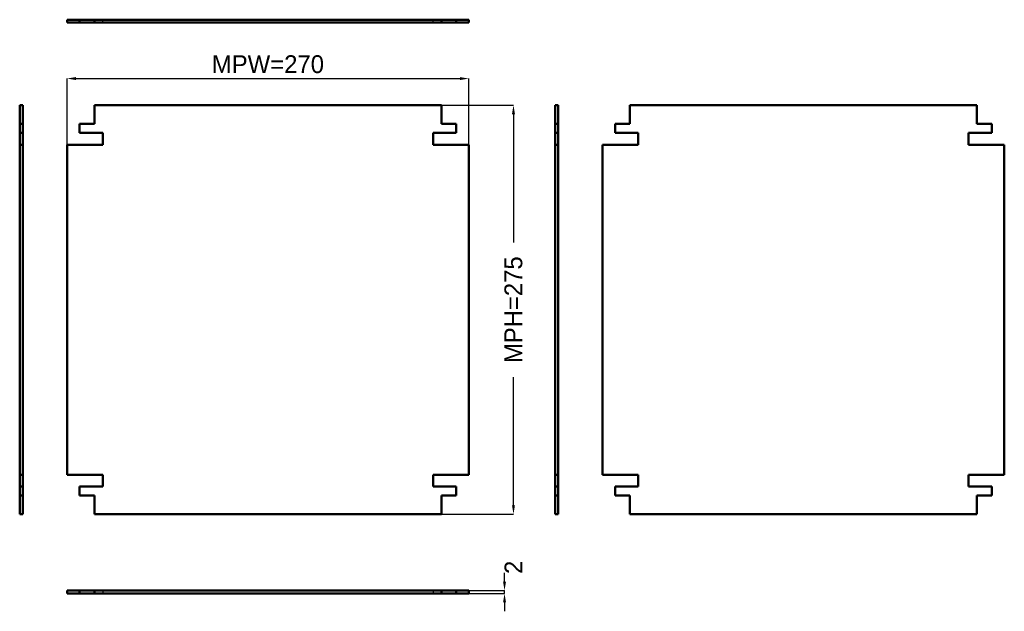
# Model space of a CAD drawing. Header units: millimetres. Extents: x 0 to 662, y -12 to 386.
import ezdxf

# ---------------------------------------------------------------- set-up
doc = ezdxf.new("R2010")
doc.units = ezdxf.units.MM
doc.linetypes.add('Dashed', pattern=[2, 1, -1])
for name, color, linetype, lineweight in [('AM_0', 7, 'Continuous', 50), ('AM_5', 3, 'Continuous', 25), ('AM_9', 6, 'Dashed', 25)]:
    doc.layers.add(name, color=color, linetype=linetype, lineweight=lineweight)
doc.dimstyles.new('ISO-25', dxfattribs={"dimtxt": 2.5, "dimasz": 2.5, "dimexe": 1.25, "dimexo": 0.625, "dimtad": 1, "dimtxsty": 'Standard', "dimcen": 2.5, "dimadec": 0, "dimazin": 0, "dimtfac": 1, "dimtmove": 0, "dimatfit": 3, "dimfxl": 1, "dimarcsym": 0})

# ---------------------------------------------------------------- blocks, each defined once
blk = doc.blocks.new('1_BMP3030_0__0_in_BMP3030_0__1300')
at = {"layer": 'AM_0'}
for p, q in [((301.82, 2), (31.82, 2)), ((31.82, 2), (31.82, 0)), ((301.82, 0), (31.82, 0)), ((40.22, 2), (40.22, 0)), ((50.22, 2), (50.22, 0)), ((283.42, 2), (283.42, 0)), ((293.42, 2), (293.42, 0)), ((301.82, 2), (301.82, 0))]:
    blk.add_line(p, q, dxfattribs=at)
at = {"layer": 'AM_9'}
for p, q in [((55.82, 2), (55.82, 0)), ((277.82, 2), (277.82, 0))]:
    blk.add_line(p, q, dxfattribs=at)
blk = doc.blocks.new('2_BMP3030_0__0_in_BMP3030_0__1300')
at = {"layer": 'AM_0'}
for p, q in [((2, 328.42), (0, 328.42)), ((0, 53.42), (0, 328.42)), ((2, 53.42), (2, 328.42)), ((2, 315.92), (0, 315.92)), ((2, 309.92), (0, 309.92)), ((2, 301.92), (0, 301.92)), ((2, 79.92), (0, 79.92)), ((2, 71.92), (0, 71.92)), ((2, 65.92), (0, 65.92)), ((2, 53.42), (0, 53.42))]:
    blk.add_line(p, q, dxfattribs=at)
blk = doc.blocks.new('3_BMP3030_0__0_in_BMP3030_0__1300')
at = {"layer": 'AM_0'}
for p, q in [((283.42, 328.42), (50.22, 328.42)), ((50.22, 328.42), (50.22, 315.92)), ((283.42, 315.92), (283.42, 328.42)), ((50.22, 315.92), (40.22, 315.92)), ((40.22, 315.92), (40.22, 309.92)), ((293.42, 315.92), (283.42, 315.92)), ((293.42, 309.92), (293.42, 315.92)), ((40.22, 309.92), (55.82, 309.92)), ((55.82, 309.92), (55.82, 301.92)), ((277.82, 301.92), (277.82, 309.92)), ((277.82, 309.92), (293.42, 309.92)), ((55.82, 301.92), (31.82, 301.92)), ((31.82, 301.92), (31.82, 79.92)), ((301.82, 301.92), (277.82, 301.92)), ((301.82, 79.92), (301.82, 301.92)), ((31.82, 79.92), (55.82, 79.92)), ((55.82, 79.92), (55.82, 71.92)), ((277.82, 71.92), (277.82, 79.92)), ((277.82, 79.92), (301.82, 79.92)), ((55.82, 71.92), (40.22, 71.92)), ((40.22, 71.92), (40.22, 65.92)), ((293.42, 71.92), (277.82, 71.92)), ((293.42, 65.92), (293.42, 71.92)), ((40.22, 65.92), (50.22, 65.92)), ((50.22, 65.92), (50.22, 53.42)), ((283.42, 53.42), (283.42, 65.92)), ((283.42, 65.92), (293.42, 65.92)), ((50.22, 53.42), (283.42, 53.42))]:
    blk.add_line(p, q, dxfattribs=at)
blk = doc.blocks.new('4_BMP3030_0__0_in_BMP3030_0__1300')
at = {"layer": 'AM_0'}
for p, q in [((359.84, 328.42), (359.84, 53.42)), ((359.84, 328.42), (361.84, 328.42)), ((361.84, 328.42), (361.84, 53.42)), ((359.84, 315.92), (361.84, 315.92)), ((359.84, 309.92), (361.84, 309.92)), ((359.84, 301.92), (361.84, 301.92)), ((359.84, 79.92), (361.84, 79.92)), ((359.84, 71.92), (361.84, 71.92)), ((359.84, 65.92), (361.84, 65.92)), ((359.84, 53.42), (361.84, 53.42))]:
    blk.add_line(p, q, dxfattribs=at)
blk = doc.blocks.new('5_BMP3030_0__0_in_BMP3030_0__1300')
at = {"layer": 'AM_0'}
for p, q in [((410.06, 328.42), (643.26, 328.42)), ((410.06, 315.92), (410.06, 328.42)), ((643.26, 328.42), (643.26, 315.92)), ((400.06, 315.92), (410.06, 315.92)), ((400.06, 309.92), (400.06, 315.92)), ((643.26, 315.92), (653.26, 315.92)), ((653.26, 315.92), (653.26, 309.92)), ((415.66, 309.92), (400.06, 309.92)), ((415.66, 301.92), (415.66, 309.92)), ((637.66, 309.92), (637.66, 301.92)), ((653.26, 309.92), (637.66, 309.92)), ((391.66, 301.92), (415.66, 301.92)), ((391.66, 79.92), (391.66, 301.92)), ((637.66, 301.92), (661.66, 301.92)), ((661.66, 301.92), (661.66, 79.92)), ((415.66, 79.92), (391.66, 79.92)), ((415.66, 71.92), (415.66, 79.92)), ((661.66, 79.92), (637.66, 79.92)), ((637.66, 79.92), (637.66, 71.92)), ((400.06, 71.92), (415.66, 71.92)), ((400.06, 65.92), (400.06, 71.92)), ((637.66, 71.92), (653.26, 71.92)), ((653.26, 71.92), (653.26, 65.92)), ((410.06, 65.92), (400.06, 65.92)), ((410.06, 53.42), (410.06, 65.92)), ((643.26, 65.92), (643.26, 53.42)), ((653.26, 65.92), (643.26, 65.92)), ((643.26, 53.42), (410.06, 53.42))]:
    blk.add_line(p, q, dxfattribs=at)
blk = doc.blocks.new('6_BMP3030_0__0_in_BMP3030_0__1300')
at = {"layer": 'AM_0'}
for p, q in [((31.82, 386.04), (301.82, 386.04)), ((31.82, 384.04), (31.82, 386.04)), ((31.82, 384.04), (301.82, 384.04)), ((40.22, 384.04), (40.22, 386.04)), ((50.22, 384.04), (50.22, 386.04)), ((283.42, 384.04), (283.42, 386.04)), ((293.42, 384.04), (293.42, 386.04)), ((301.82, 384.04), (301.82, 386.04))]:
    blk.add_line(p, q, dxfattribs=at)
at = {"layer": 'AM_9'}
for p, q in [((55.82, 384.04), (55.82, 386.04)), ((277.82, 384.04), (277.82, 386.04))]:
    blk.add_line(p, q, dxfattribs=at)
blk = doc.blocks.new('*D7')
at = {"layer": 'AM_5', "color": 0, "lineweight": -2}
for p, q in [((325.82, 8), (325.82, 14)), ((301.82, 2), (325.82, 2)), ((301.82, 0), (325.82, 0)), ((325.82, 0), (325.82, 2)), ((325.82, -6), (325.82, -12))]:
    blk.add_line(p, q, dxfattribs=at)
at = {"layer": 'AM_5', "color": 0}
for points in [[(324.82, 8), (326.82, 8), (325.82, 2)], [(326.82, -6), (324.82, -6), (325.82, 0)]]:
    blk.add_solid(points, dxfattribs=at)
at = {"layer": 'Defpoints', "color": 0}
for p in [(301.82, 2), (301.82, 0), (325.82, 2)]:
    blk.add_point(p, dxfattribs=at)
at = {"layer": 'AM_5', "color": 0, "insert": (331.82, 17.6), "char_height": 12, "attachment_point": 5, "rotation": 90}
blk.add_mtext('2', dxfattribs=at)
blk = doc.blocks.new('*D8')
at = {"layer": 'AM_5', "color": 0, "lineweight": -2}
for p, q in [((31.82, 296.92), (31.82, 346.42)), ((37.82, 346.42), (295.82, 346.42)), ((301.82, 296.92), (301.82, 346.42))]:
    blk.add_line(p, q, dxfattribs=at)
at = {"layer": 'AM_5', "color": 0}
for points in [[(37.82, 347.42), (37.82, 345.42), (31.82, 346.42)], [(295.82, 345.42), (295.82, 347.42), (301.82, 346.42)]]:
    blk.add_solid(points, dxfattribs=at)
at = {"layer": 'Defpoints', "color": 0}
for p in [(301.82, 340.42), (31.82, 296.92), (301.82, 296.92)]:
    blk.add_point(p, dxfattribs=at)
at = {"layer": 'AM_5', "color": 0, "insert": (166.82, 356.02), "char_height": 12, "attachment_point": 5}
blk.add_mtext('MPW=270', dxfattribs=at)
blk = doc.blocks.new('*D9')
at = {"layer": 'AM_5', "color": 0, "lineweight": -2}
for p, q in [((278.32, 328.42), (331.82, 328.42)), ((331.82, 322.42), (331.82, 236.23)), ((331.82, 59.42), (331.82, 145.61)), ((278.32, 53.42), (331.82, 53.42))]:
    blk.add_line(p, q, dxfattribs=at)
at = {"layer": 'AM_5', "color": 0}
for points in [[(332.82, 322.42), (330.82, 322.42), (331.82, 328.42)], [(330.82, 59.42), (332.82, 59.42), (331.82, 53.42)]]:
    blk.add_solid(points, dxfattribs=at)
at = {"layer": 'Defpoints', "color": 0}
for p in [(278.32, 328.42), (278.32, 53.42), (325.82, 53.42)]:
    blk.add_point(p, dxfattribs=at)
at = {"layer": 'AM_5', "color": 0, "insert": (331.82, 190.92), "char_height": 12, "attachment_point": 5, "rotation": 90}
blk.add_mtext('MPH=275', dxfattribs=at)

msp = doc.modelspace()

# ---------------------------------------------------------------- block references
for name in ['6_BMP3030_0__0_in_BMP3030_0__1300', '2_BMP3030_0__0_in_BMP3030_0__1300', '3_BMP3030_0__0_in_BMP3030_0__1300', '4_BMP3030_0__0_in_BMP3030_0__1300', '5_BMP3030_0__0_in_BMP3030_0__1300', '1_BMP3030_0__0_in_BMP3030_0__1300']:
    msp.add_blockref(name, (0, 0))

# ---------------------------------------------------------------- dimensions: what is measured, and where the dimension line sits
at = {"layer": 'AM_5'}
dim = msp.add_linear_dim(base=(301.82, 346.42), p1=(31.82, 296.92), p2=(301.82, 296.92), text='MPW=270', dimstyle='ISO-25', override={"dimtxt": 12, "dimasz": 6, "dimexe": 0, "dimexo": 0, "dimgap": 3.6}, dxfattribs=at)
dim.commit()
dim.dimension.update_dxf_attribs({"geometry": '*D8', "text_midpoint": (166.82, 346.42), "dimtype": 160})
for base, p1, p2, text, picture, middle in [((331.82, 53.42), (278.32, 328.42), (278.32, 53.42), 'MPH=275', '*D9', (331.82, 190.92)), ((325.82, 2), (301.82, 0), (301.82, 2), '2', '*D7', (331.82, 17.6))]:
    dim = msp.add_linear_dim(base=base, p1=p1, p2=p2, angle=90, text=text, dimstyle='ISO-25', override={"dimtxt": 12, "dimasz": 6, "dimexe": 0, "dimexo": 0, "dimgap": 3.6}, dxfattribs=at)
    dim.commit()
    dim.dimension.update_dxf_attribs({"geometry": picture, "text_midpoint": middle, "dimtype": 160, "text_rotation": 90})

doc.saveas('drawing.dxf')
